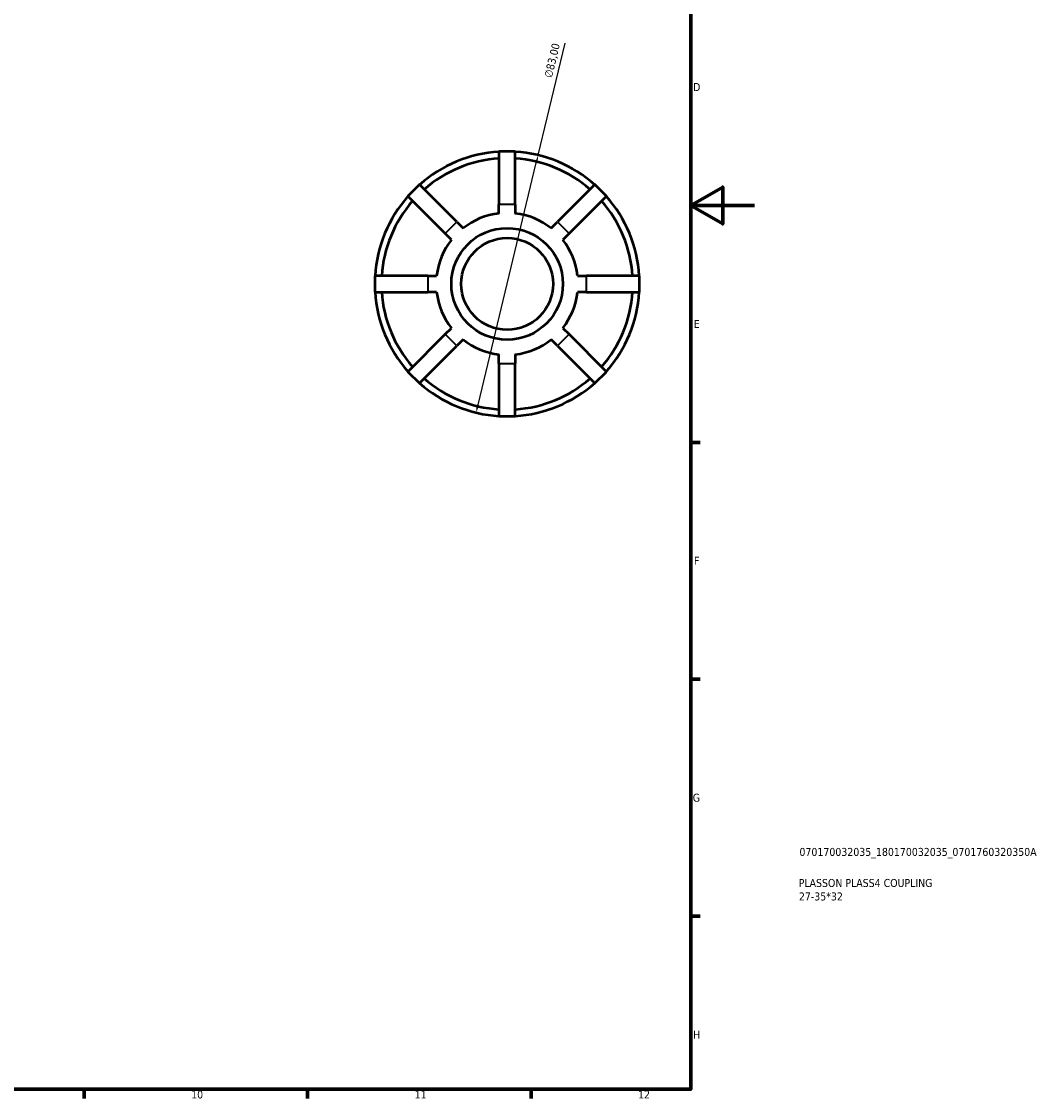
# Model space of a CAD drawing. Header units: millimetres. Extents: x -18 to 931, y 0 to 594.
# Tile 4 of 5: x 611 to 931, y 17 to 355. Entities that reach past the tile are written whole.
import ezdxf

# ---------------------------------------------------------------- set-up
doc = ezdxf.new("R2010")
doc.units = ezdxf.units.MM
for name, color, linetype, lineweight in [('Border (ISO)', 7, 'Continuous', 70), ('Dimension (ISO)', 7, 'Continuous', 25), ('Title (ISO)', 7, 'Continuous', 50), ('Visible (ISO)', 7, 'Continuous', 50), ('Visible Narrow (ISO)', 7, 'Continuous', 35)]:
    doc.layers.add(name, color=color, linetype=linetype, lineweight=lineweight)
doc.styles.add('Note Text (ISO)', font='tahoma.ttf')
doc.dimstyles.new('Default (ISO)', dxfattribs={"dimtxt": 2.5, "dimasz": 2.5, "dimexe": 3.175, "dimexo": 0, "dimgap": 0.762, "dimtad": 1, "dimrnd": 1e-08, "dimzin": 0, "dimtxsty": 'Note Text (ISO)', "dimcen": 0.09, "dimdle": 10, "dimclrd": 256, "dimclre": 256, "dimclrt": 232, "dimazin": 0, "dimtfac": 1.40208, "dimtmove": 0, "dimatfit": 3, "dimfxl": 1, "dimtolj": 1, "dimtzin": 0, "dimlwd": -1, "dimlwe": -1, "dimarcsym": 0})

# ---------------------------------------------------------------- blocks, each defined once
blk = doc.blocks.new('Borders Default Border')
at = {"layer": 'Border (ISO)'}
for p, q in [((821, 222.75), (823.9, 222.75)), ((821, 148.5), (823.9, 148.5)), ((821, 74.25), (823.9, 74.25)), ((630.75, 20), (630.75, 17.1)), ((700.83, 20), (700.83, 17.1)), ((770.92, 20), (770.92, 17.1))]:
    blk.add_line(p, q, dxfattribs=at)
at = {"layer": 'Border (ISO)', "flags": 128}
for points in [[(20, 20), (20, 574), (821, 574), (821, 20), (20, 20)], [(841, 297), (821, 297), (831, 302.77), (831, 291.23), (821, 297)]]:
    blk.add_lwpolyline(points, dxfattribs=at)
at = {"layer": 'Border (ISO)', "color": 232, "true_color": 0xca0064, "char_height": 2.5, "attachment_point": 7, "style": 'Note Text (ISO)'}
for s, insert in [('D', (821.73, 332.88)), ('E', (821.94, 258.63)), ('F', (822, 184.38)), ('G', (821.61, 110.08)), ('H', (821.74, 35.88)), ('10', (664.29, 17.05)), ('11', (734.37, 17.1)), ('12', (804.46, 17.1))]:
    blk.add_mtext(s, dxfattribs=dict(at, insert=insert))
blk = doc.blocks.new('Title Blocks ISO')
at = {"layer": 'Title (ISO)', "color": 232, "true_color": 0xca0064, "style": 'Note Text (ISO)'}
for tag, p in [('PART_NUMBER_001', (34.08, 73.13)), ('DESCRIPTION_001', (33.84, 63.4)), ('DESCRIPTION_002', (33.91, 59.18))]:
    blk.add_attdef(tag, p, '', height=2.5, dxfattribs=at)
blk = doc.blocks.new('*D12')
at = {"layer": 'Defpoints', "color": 0, "transparency": 16777216}
for p in [(773.12, 312.77), (753.67, 232.08)]:
    blk.add_point(p, dxfattribs=at)
at = {"layer": 'Dimension (ISO)', "transparency": 16777216}
for p, q in [((773.12, 312.77), (781.58, 347.88)), ((754.26, 234.51), (772.53, 310.34))]:
    blk.add_line(p, q, dxfattribs=at)
blk.add_arc((763.4, 272.43), 41.5, 72.065, 93.5366, dxfattribs=at)
for points in [[(772.13, 310.44), (772.94, 310.24), (773.12, 312.77)], [(753.85, 234.61), (754.66, 234.42), (753.67, 232.08)]]:
    blk.add_solid(points, dxfattribs=at)
at = {"layer": 'Dimension (ISO)', "color": 232, "true_color": 0xca0064, "transparency": 16777216, "insert": (774.96, 337.39), "char_height": 2.5, "attachment_point": 1, "rotation": 76.4485, "style": 'Note Text (ISO)'}
blk.add_mtext('\\A1;∅83,00', dxfattribs=at)

msp = doc.modelspace()

# ---------------------------------------------------------------- linework, layer by layer
at = {"layer": 'Visible (ISO)'}
for p, q in [((760.8358, 313.9274), (760.8358, 297.3274)), ((765.9558, 313.9274), (760.8358, 313.9274)), ((765.9558, 297.3274), (765.9558, 313.9274)), ((735.8611, 303.5825), (732.2407, 299.9621)), ((747.5991, 291.8445), (735.8611, 303.5825)), ((790.9306, 303.5825), (779.1926, 291.8445)), ((794.551, 299.9621), (790.9306, 303.5825)), ((732.2407, 299.9621), (743.9787, 288.2241)), ((760.8358, 294.5381), (760.8358, 297.3274)), ((765.9558, 297.3274), (765.9558, 294.5381)), ((782.813, 288.2241), (794.551, 299.9621)), ((747.5991, 291.8445), (749.5714, 289.8722)), ((777.2203, 289.8722), (779.1926, 291.8445)), ((745.951, 286.2518), (743.9787, 288.2241)), ((782.813, 288.2241), (780.8407, 286.2518)), ((721.8958, 274.9874), (721.8958, 269.8674)), ((738.4958, 274.9874), (721.8958, 274.9874)), ((738.4958, 274.9874), (741.2851, 274.9874)), ((785.5066, 274.9874), (788.2958, 274.9874)), ((804.8958, 274.9874), (788.2958, 274.9874)), ((804.8958, 269.8674), (804.8958, 274.9874)), ((721.8958, 269.8674), (738.4958, 269.8674)), ((741.2851, 269.8674), (738.4958, 269.8674)), ((788.2958, 269.8674), (785.5066, 269.8674)), ((788.2958, 269.8674), (804.8958, 269.8674)), ((743.9787, 256.6306), (732.2407, 244.8926)), ((743.9787, 256.6306), (745.951, 258.6029)), ((780.8407, 258.6029), (782.813, 256.6306)), ((794.551, 244.8926), (782.813, 256.6306)), ((749.5714, 254.9825), (747.5991, 253.0102)), ((779.1926, 253.0102), (777.2203, 254.9825)), ((735.8611, 241.2722), (747.5991, 253.0102)), ((760.8358, 247.5274), (760.8358, 250.3166)), ((765.9558, 250.3166), (765.9558, 247.5274)), ((779.1926, 253.0102), (790.9306, 241.2722)), ((760.8358, 247.5274), (760.8358, 230.9274)), ((765.9558, 230.9274), (765.9558, 247.5274)), ((732.2407, 244.8926), (735.8611, 241.2722)), ((790.9306, 241.2722), (794.551, 244.8926)), ((760.8358, 230.9274), (765.9558, 230.9274))]:
    msp.add_line(p, q, dxfattribs=at)
for radius in [17.5, 14.4]:
    msp.add_circle((763.3958, 272.4274), radius, dxfattribs=at)
for radius, start, end in [(41.5, 93.536636, 131.463364), (39.425, 93.72303, 131.27697), (41.5, 48.536636, 86.463364), (39.425, 48.72303, 86.27697), (41.5, 138.536636, 176.463364), (39.425, 138.72303, 176.27697), (39.425, 3.72303, 41.27697), (41.5, 3.536636, 41.463364), (22.2584, 96.604349, 128.395651), (22.2584, 51.604349, 83.395651), (22.2584, 141.604349, 173.395651), (22.2584, 6.604349, 38.395651), (41.5, 183.536636, 221.463364), (39.425, 183.72303, 221.27697), (22.2584, 186.604349, 218.395651), (22.2584, 321.604349, 353.395651), (39.425, 318.72303, 356.27697), (41.5, 318.536636, 356.463364), (22.2584, 231.604349, 263.395651), (22.2584, 276.604349, 308.395651), (41.5, 228.536636, 266.463364), (39.425, 228.72303, 266.27697), (39.425, 273.72303, 311.27697), (41.5, 273.536636, 311.463364)]:
    msp.add_arc((763.3958, 272.4274), radius, start, end, dxfattribs=at)
at = {"layer": 'Visible Narrow (ISO)'}
for p, q in [((765.6998, 297.3274), (761.0918, 297.3274)), ((747.4181, 291.6635), (744.1597, 288.4052)), ((782.632, 288.4052), (779.3736, 291.6635)), ((738.4958, 274.7314), (738.4958, 270.1234)), ((788.2958, 270.1234), (788.2958, 274.7314)), ((744.1597, 256.4496), (747.4181, 253.1912)), ((779.3736, 253.1912), (782.632, 256.4496)), ((761.0918, 247.5274), (765.6998, 247.5274))]:
    msp.add_line(p, q, dxfattribs=at)

# ---------------------------------------------------------------- block references
msp.add_blockref('Borders Default Border', (0, 0))
msp.add_blockref('Title Blocks ISO', (821, 20)).add_auto_attribs({'PART_NUMBER_001': '070170032035_180170032035_0701760320350A', 'DESCRIPTION_001': 'PLASSON PLASS4 COUPLING', 'DESCRIPTION_002': '27-35*32'})

# ---------------------------------------------------------------- dimensions: what is measured, and where the dimension line sits
at = {"layer": 'Dimension (ISO)'}
dim = msp.add_diameter_dim_2p(p1=(753.6716, 232.0827), p2=(773.1201, 312.772), dimstyle='Default (ISO)', override={"dimdec": 2, "dimlfac": 1, "dimtp": 0, "dimtm": 0, "dimtdec": 2, "dimatfit": 2}, dxfattribs=at)
dim.commit()
dim.dimension.update_dxf_attribs({"geometry": '*D12', "text_midpoint": (780.1161, 341.7977), "dimtype": 163})

doc.saveas('drawing.dxf')
